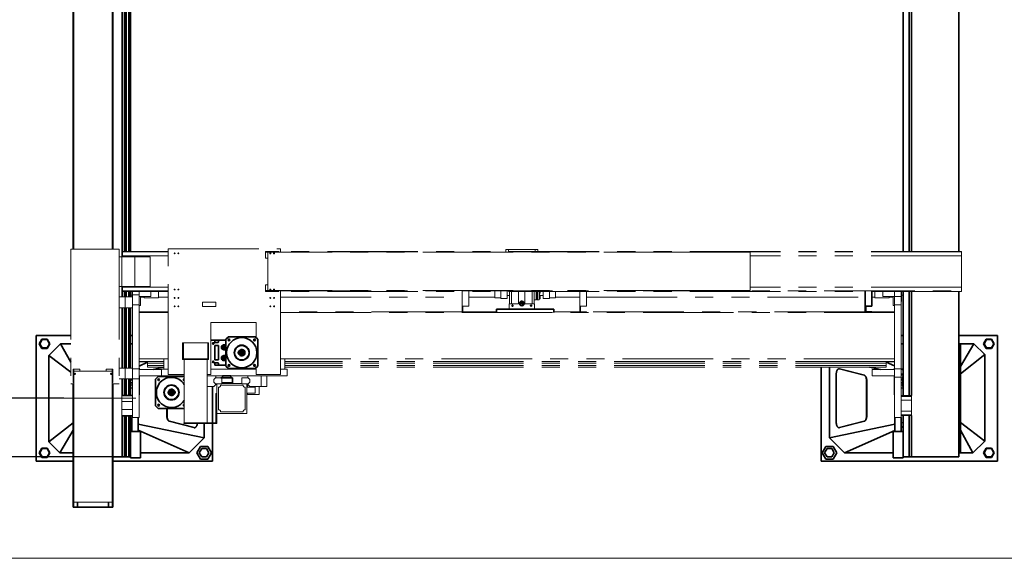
# Model space of a CAD drawing. Header units: millimetres. Extents: x 21 to 401, y 28 to 281.
# Tile 2 of 25: x 68 to 137, y 28 to 66. Entities that reach past the tile are written whole.
import ezdxf

# ---------------------------------------------------------------- set-up
doc = ezdxf.new("R2010")
doc.units = ezdxf.units.MM
doc.linetypes.add('CENTERX2', pattern=[20.32, 12.7, -2.54, 2.54, -2.54])
doc.linetypes.add('PHANTOM', pattern=[12.7, 6.35, -1.27, 1.27, -1.27, 1.27, -1.27])
doc.layers.add('KOPF', color=7, linetype='Continuous')
doc.styles.add('SLDTEXTSTYLE0', font='TXT', dxfattribs={"width": 0.7})
doc.dimstyles.new('SLDDIMSTYLE0', dxfattribs={"dimtxt": 1.924756, "dimasz": 2.5, "dimexe": 0, "dimexo": 0.0625, "dimgap": 0.481189, "dimtad": 1, "dimlfac": 85, "dimrnd": 1e-09, "dimzin": 12, "dimdsep": 46, "dimtxsty": 'SLDTEXTSTYLE0', "dimsah": 1, "dimcen": 0.09, "dimadec": 0, "dimazin": 3, "dimtfac": 1, "dimtofl": 0, "dimtmove": 0, "dimatfit": 3, "dimfxl": 1, "dimfrac": 2, "dimtolj": 1, "dimtzin": 12, "dimarcsym": 0})
doc.dimstyles.new('SLDDIMSTYLE1', dxfattribs={"dimtxt": 1.924756, "dimasz": 2.5, "dimexe": 0, "dimexo": 0.0625, "dimgap": 0.481189, "dimtad": 1, "dimlfac": 85, "dimrnd": 1e-09, "dimzin": 12, "dimdsep": 46, "dimtxsty": 'SLDTEXTSTYLE0', "dimsah": 1, "dimcen": 0.09, "dimadec": 0, "dimazin": 3, "dimtfac": 1, "dimtmove": 0, "dimatfit": 0, "dimfxl": 1, "dimfrac": 2, "dimtolj": 1, "dimtzin": 12, "dimarcsym": 0})

# ---------------------------------------------------------------- blocks, each defined once
blk = doc.blocks.new('_D_28')
at = {"layer": 'KOPF'}
for p, q in [((57.308, 39.555), (57.308, 45.555)), ((71.014, 39.555), (56.308, 39.555)), ((57.308, 35.437), (57.308, 39.555)), ((75.088, 35.437), (56.308, 35.437)), ((57.308, 35.437), (57.308, 29.437))]:
    blk.add_line(p, q, dxfattribs=at)
for points in [[(57.308, 39.555), (57.658, 42.055), (56.958, 42.055)], [(57.308, 35.437), (56.958, 32.937), (57.658, 32.937)]]:
    blk.add_solid(points, dxfattribs=at)
at = {"layer": 'KOPF', "insert": (54.579, 36.834), "char_height": 2.117, "attachment_point": 1, "rotation": 90, "style": 'SLDTEXTSTYLE0'}
blk.add_mtext('F', dxfattribs=at)
blk = doc.blocks.new('_D_29')
at = {"layer": 'KOPF'}
for p, q in [((71.154, 71.32), (56.308, 71.32)), ((57.308, 71.32), (57.308, 39.555)), ((71.014, 39.555), (56.308, 39.555))]:
    blk.add_line(p, q, dxfattribs=at)
for points in [[(57.308, 71.32), (56.958, 68.82), (57.658, 68.82)], [(57.308, 39.555), (57.658, 42.055), (56.958, 42.055)]]:
    blk.add_solid(points, dxfattribs=at)
at = {"layer": 'KOPF', "insert": (54.579, 53.703), "char_height": 2.1167, "attachment_point": 1, "rotation": 90, "style": 'SLDTEXTSTYLE0'}
blk.add_mtext('H1', dxfattribs=at)

msp = doc.modelspace()

# ---------------------------------------------------------------- linework, layer by layer
at = {"color": 7, "linetype": 'Continuous', "lineweight": 35}
for p, q in [((133.71998, 49.84918), (133.71998, 100.79036)), ((71.64916, 94.30213), (71.64916, 50.01977)), ((71.68446, 94.30213), (71.68446, 50.01977)), ((74.41387, 50.01977), (74.41387, 94.30213)), ((74.44916, 94.30213), (74.44916, 50.01977)), ((75.08809, 92.03742), (75.08809, 49.4786)), ((75.26093, 92.03742), (75.26093, 49.84918)), ((75.3774, 92.03742), (75.3774, 49.84918)), ((75.55151, 92.03742), (75.55151, 49.84918)), ((75.66798, 92.03742), (75.66798, 49.84918)), ((129.83057, 49.84918), (129.83057, 92.0786)), ((130.23763, 49.84918), (130.23763, 92.0786)), ((130.41046, 49.84918), (130.41046, 92.0786)), ((75.08809, 47.39624), (75.08809, 46.67271)), ((75.26093, 47.04919), (75.26093, 46.67271)), ((75.3774, 47.04919), (75.3774, 46.67271)), ((75.55151, 47.04919), (75.55151, 46.67271)), ((75.66798, 47.04919), (75.66798, 46.67271)), ((127.15857, 47.04919), (127.15857, 46.01389)), ((127.62916, 47.04919), (127.62916, 46.01389)), ((129.83057, 39.73742), (129.83057, 47.04919)), ((130.23763, 39.73742), (130.23763, 47.04919)), ((130.41046, 39.73742), (130.41046, 47.04919)), ((133.71998, 35.43742), (133.71998, 47.04919)), ((75.08809, 45.90801), (75.08809, 41.67272)), ((75.26093, 45.90801), (75.26093, 41.67272)), ((75.3774, 45.90801), (75.3774, 41.67272)), ((75.55151, 45.90801), (75.55151, 41.67272)), ((75.66798, 45.90801), (75.66798, 41.67272)), ((101.33504, 45.5786), (101.33504, 45.81389)), ((101.33504, 45.81389), (105.33504, 45.81389)), ((105.33504, 45.81389), (105.33504, 45.5786)), ((127.62916, 46.01389), (127.15857, 46.01389)), ((127.15857, 46.01389), (127.15857, 45.5786)), ((127.20563, 46.01389), (127.20563, 45.62566)), ((127.62916, 45.62566), (127.20563, 45.62566)), ((127.62916, 45.62566), (127.62916, 45.5786)), ((69.07269, 43.96683), (71.49622, 43.96683)), ((69.07269, 35.14331), (69.07269, 43.96683)), ((69.47414, 43.70212), (69.28735, 43.3786)), ((69.49112, 43.67271), (69.32131, 43.3786)), ((69.84772, 43.70212), (69.47414, 43.70212)), ((69.83073, 43.67271), (69.49112, 43.67271)), ((70.00054, 43.3786), (69.83073, 43.67271)), ((70.03451, 43.3786), (69.84772, 43.70212)), ((75.66798, 43.96683), (75.8174, 43.96683)), ((81.58598, 43.63389), (81.31151, 43.63389)), ((81.58598, 43.63389), (81.58598, 43.48683)), ((81.58598, 43.62213), (81.83304, 43.62213)), ((81.58598, 43.48683), (81.59187, 43.48683)), ((81.59187, 43.48683), (81.59187, 43.46919)), ((81.82716, 43.46919), (81.82716, 43.48683)), ((81.82716, 43.48683), (81.83304, 43.48683)), ((81.83304, 43.48683), (81.83304, 43.62213)), ((82.35657, 43.62213), (81.83304, 43.62213)), ((82.35657, 43.69272), (82.53304, 43.86919)), ((82.35657, 41.81036), (82.35657, 43.69272)), ((82.63506, 43.62213), (82.52481, 43.62213)), ((82.53304, 43.86919), (84.4154, 43.86919)), ((84.59187, 43.69272), (84.4154, 43.86919)), ((84.59187, 41.81036), (84.59187, 43.69272)), ((129.67622, 43.96683), (129.83057, 43.96683)), ((133.71998, 43.96683), (136.42587, 43.96683)), ((135.65084, 43.70212), (135.46405, 43.3786)), ((135.66782, 43.67271), (135.49801, 43.3786)), ((136.02442, 43.70212), (135.65084, 43.70212)), ((136.00744, 43.67271), (135.66782, 43.67271)), ((136.17725, 43.3786), (136.00744, 43.67271)), ((136.21121, 43.3786), (136.02442, 43.70212)), ((136.42587, 43.96683), (136.42587, 35.14331)), ((69.28735, 43.3786), (69.47414, 43.05507)), ((69.32131, 43.3786), (69.49112, 43.08448)), ((69.47414, 43.05507), (69.84772, 43.05507)), ((69.49112, 43.08448), (69.83073, 43.08448)), ((69.83073, 43.08448), (70.00054, 43.3786)), ((69.84772, 43.05507), (70.03451, 43.3786)), ((70.77857, 43.3786), (69.95504, 42.55507)), ((71.49622, 42.09051), (70.77857, 43.3786)), ((71.49622, 43.3786), (70.77857, 43.3786)), ((75.8174, 43.3786), (75.66798, 43.3786)), ((81.49112, 43.35154), (81.45732, 43.35154)), ((81.52128, 43.4155), (81.52128, 43.3817)), ((81.58598, 43.25742), (81.58598, 42.24566)), ((81.83304, 43.25742), (81.58598, 43.25742)), ((81.59187, 43.46919), (81.82716, 43.46919)), ((81.83304, 43.25742), (81.83304, 42.24566)), ((82.20678, 43.1633), (82.18641, 43.12801)), ((82.18641, 43.12801), (82.20678, 43.09272)), ((82.24754, 43.1633), (82.20678, 43.1633)), ((82.20678, 43.09272), (82.24754, 43.09272)), ((82.26792, 43.12801), (82.24754, 43.1633)), ((82.24754, 43.09272), (82.26792, 43.12801)), ((83.21187, 42.81036), (83.25857, 42.81036)), ((83.21187, 42.81036), (83.21187, 42.69272)), ((129.83057, 43.3786), (129.67622, 43.3786)), ((133.83763, 43.3786), (133.71998, 43.3786)), ((133.83763, 35.73154), (133.83763, 43.3786)), ((134.77881, 43.3786), (133.83763, 43.3786)), ((133.83763, 41.77171), (134.77881, 43.3786)), ((135.54351, 42.61389), (134.77881, 43.3786)), ((135.46405, 43.3786), (135.65084, 43.05507)), ((135.49801, 43.3786), (135.66782, 43.08448)), ((135.65084, 43.05507), (136.02442, 43.05507)), ((135.66782, 43.08448), (136.00744, 43.08448)), ((136.00744, 43.08448), (136.17725, 43.3786)), ((136.02442, 43.05507), (136.21121, 43.3786)), ((71.49622, 41.38676), (69.95504, 42.55507)), ((69.95504, 42.55507), (69.95504, 36.49625)), ((81.45732, 42.15154), (81.49112, 42.15154)), ((81.52128, 42.12138), (81.52128, 42.08758)), ((81.83304, 42.24566), (81.58598, 42.24566)), ((82.20678, 42.41036), (82.18641, 42.37507)), ((82.18641, 42.37507), (82.20678, 42.33977)), ((82.24754, 42.41036), (82.20678, 42.41036)), ((82.20678, 42.33977), (82.24754, 42.33977)), ((82.26792, 42.37507), (82.24754, 42.41036)), ((82.24754, 42.33977), (82.26792, 42.37507)), ((83.21187, 42.69272), (83.25857, 42.69272)), ((133.83763, 41.26569), (135.54351, 42.61389)), ((135.54351, 36.55507), (135.54351, 42.61389)), ((76.27622, 41.81704), (76.86446, 42.07931)), ((77.26171, 41.57801), (78.00563, 41.73233)), ((81.59187, 42.01624), (81.58598, 42.01624)), ((81.58598, 42.01624), (81.58598, 41.86919)), ((81.58598, 41.88095), (81.83304, 41.88095)), ((82.35657, 41.86919), (81.58598, 41.86919)), ((81.82716, 42.03389), (81.59187, 42.03389)), ((81.59187, 42.03389), (81.59187, 42.01624)), ((81.82716, 42.01624), (81.82716, 42.03389)), ((81.83304, 42.01624), (81.82716, 42.01624)), ((81.83304, 41.88095), (81.83304, 42.01624)), ((82.35657, 41.88095), (81.83304, 41.88095)), ((81.84187, 41.88095), (81.84187, 41.86919)), ((82.53304, 41.63389), (82.35657, 41.81036)), ((82.63874, 41.86919), (82.52114, 41.86919)), ((82.63506, 41.88095), (82.52481, 41.88095)), ((82.53304, 41.63389), (84.4154, 41.63389)), ((84.1801, 41.58683), (84.1801, 41.63389)), ((84.4154, 41.63389), (84.59187, 41.81036)), ((124.07293, 35.14331), (124.07293, 41.73624)), ((124.66116, 41.73624), (124.66116, 36.79036)), ((125.34898, 41.61964), (125.3292, 41.61964)), ((127.08808, 41.16648), (125.35579, 41.61621)), ((127.10786, 41.16648), (125.37557, 41.61621)), ((128.23685, 41.57801), (127.47407, 41.73624)), ((129.21739, 41.81924), (128.62916, 42.08151)), ((129.83057, 41.54585), (129.67622, 41.61467)), ((75.08809, 40.90801), (75.08809, 39.7786)), ((75.26093, 40.90801), (75.26093, 39.7786)), ((75.3774, 40.90801), (75.3774, 39.7786)), ((75.55151, 40.90801), (75.55151, 39.7786)), ((75.66798, 40.90801), (75.66798, 39.7786)), ((77.60563, 41.08095), (77.42916, 40.90448)), ((77.42916, 40.90448), (77.42916, 39.02213)), ((79.44093, 41.08095), (77.60563, 41.08095)), ((77.84093, 41.12801), (77.84093, 41.08095)), ((79.38229, 40.84566), (79.44093, 40.84566)), ((79.38597, 40.83389), (79.44093, 40.83389)), ((82.00562, 40.98095), (82.00562, 40.9786)), ((82.00562, 40.98095), (82.82517, 40.98095)), ((82.12128, 41.12801), (82.12128, 41.128)), ((82.12128, 41.128), (82.12128, 40.98095)), ((82.4154, 41.128), (82.12128, 41.128)), ((82.70951, 41.128), (82.4154, 41.128)), ((82.70951, 41.128), (82.70951, 41.12801)), ((82.70951, 40.98095), (82.70951, 41.128)), ((82.82517, 40.62801), (82.82517, 40.98095)), ((125.13814, 41.2667), (125.13814, 37.84343)), ((127.25254, 38.29316), (127.25254, 40.81697)), ((127.27233, 38.29316), (127.27233, 40.81697)), ((129.83057, 41.2474), (129.67622, 41.27942)), ((71.64916, 40.56095), (71.64916, 31.90801)), ((71.68446, 40.56095), (71.68446, 31.90801)), ((74.41387, 31.90801), (74.41387, 40.56095)), ((74.44916, 40.56095), (74.44916, 31.90801)), ((78.80916, 40.02213), (78.76246, 40.02213)), ((78.80916, 39.90448), (78.80916, 40.02213)), ((81.42563, 40.38683), (81.42563, 37.83624)), ((82.07622, 40.62801), (82.82517, 40.62801)), ((78.80916, 39.90448), (78.76246, 39.90448)), ((77.42916, 39.02213), (77.60563, 38.84566)), ((79.44093, 38.84566), (77.60563, 38.84566)), ((78.22623, 38.84566), (78.22623, 38.29316)), ((78.24601, 38.84566), (78.24601, 38.29316)), ((79.38597, 39.09271), (79.44093, 39.09271)), ((75.08809, 38.29624), (75.08809, 35.43742)), ((75.26093, 38.29624), (75.26093, 35.43742)), ((75.3774, 38.29624), (75.3774, 35.43742)), ((75.55151, 38.29624), (75.55151, 35.43742)), ((75.66798, 38.29624), (75.66798, 35.43742)), ((75.77681, 38.20213), (75.77681, 37.22566)), ((75.77681, 38.20213), (75.8174, 38.20213)), ((76.21798, 37.22566), (76.21798, 38.20213)), ((129.23352, 38.20213), (129.23352, 37.22566)), ((129.67469, 37.22566), (129.67469, 38.20213)), ((129.83057, 35.43742), (129.83057, 38.33742)), ((130.23763, 35.43742), (130.23763, 38.33742)), ((130.41046, 35.43742), (130.41046, 38.33742)), ((71.64916, 37.83514), (69.95504, 36.49625)), ((71.64916, 37.31834), (70.71975, 35.73154)), ((75.66798, 37.86274), (75.77681, 37.84016)), ((75.66798, 37.56428), (75.77681, 37.51576)), ((76.21798, 37.74864), (80.8374, 36.79036)), ((76.21798, 37.31906), (79.77857, 35.73154)), ((78.3907, 37.94366), (80.12299, 37.49392)), ((78.41048, 37.94366), (80.14277, 37.49392)), ((80.14958, 37.49049), (80.16936, 37.49049)), ((80.8374, 36.79036), (80.8374, 37.77742)), ((81.42563, 37.77742), (81.42563, 35.14331)), ((129.23352, 37.73888), (124.66116, 36.79036)), ((125.3292, 37.49049), (125.34898, 37.49049)), ((125.35579, 37.49392), (127.08808, 37.94366)), ((125.37557, 37.49392), (127.10786, 37.94366)), ((129.23352, 37.29808), (125.71998, 35.73154)), ((129.83057, 37.86274), (129.67469, 37.8304)), ((129.83057, 37.56428), (129.67469, 37.49478)), ((133.83763, 37.84824), (135.54351, 36.55507)), ((133.83763, 37.31525), (134.71998, 35.73154)), ((75.66798, 37.22566), (76.37387, 37.22566)), ((76.37387, 35.3786), (76.37387, 37.22566)), ((79.77857, 35.73154), (80.8374, 36.79036)), ((124.66116, 36.79036), (125.71998, 35.73154)), ((129.12469, 35.3786), (129.12469, 37.22566)), ((129.12469, 37.22566), (129.83057, 37.22566)), ((69.47414, 36.05506), (69.28735, 35.73154)), ((69.49112, 36.02566), (69.32131, 35.73154)), ((69.84772, 36.05506), (69.47414, 36.05506)), ((69.83073, 36.02566), (69.49112, 36.02566)), ((70.00054, 35.73154), (69.83073, 36.02566)), ((70.03451, 35.73154), (69.84772, 36.05506)), ((69.95504, 36.49625), (70.71975, 35.73154)), ((80.58268, 36.17271), (80.32797, 35.73154)), ((80.66759, 36.02566), (80.49778, 35.73154)), ((81.09211, 36.17271), (80.58268, 36.17271)), ((81.00721, 36.02566), (80.66759, 36.02566)), ((81.17701, 35.73154), (81.00721, 36.02566)), ((81.34682, 35.73154), (81.09211, 36.17271)), ((124.40645, 36.17271), (124.15173, 35.73154)), ((124.49135, 36.02566), (124.32154, 35.73154)), ((124.91587, 36.17271), (124.40645, 36.17271)), ((124.83097, 36.02566), (124.49135, 36.02566)), ((125.00078, 35.73154), (124.83097, 36.02566)), ((125.17059, 35.73154), (124.91587, 36.17271)), ((134.71998, 35.73154), (135.54351, 36.55507)), ((135.65084, 36.05506), (135.46405, 35.73154)), ((135.66782, 36.02566), (135.49801, 35.73154)), ((136.02442, 36.05506), (135.65084, 36.05506)), ((136.00744, 36.02566), (135.66782, 36.02566)), ((136.17725, 35.73154), (136.00744, 36.02566)), ((136.21121, 35.73154), (136.02442, 36.05506)), ((69.28735, 35.73154), (69.47414, 35.40801)), ((69.32131, 35.73154), (69.49112, 35.43742)), ((69.47414, 35.40801), (69.84772, 35.40801)), ((69.49112, 35.43742), (69.83073, 35.43742)), ((69.83073, 35.43742), (70.00054, 35.73154)), ((69.84772, 35.40801), (70.03451, 35.73154)), ((70.71975, 35.73154), (71.64916, 35.73154)), ((75.01387, 35.43742), (74.44916, 35.43742)), ((75.08809, 35.43742), (75.01387, 35.43742)), ((75.08809, 35.43742), (75.26093, 35.43742)), ((75.26093, 35.43742), (75.3774, 35.43742)), ((75.3774, 35.43742), (75.55151, 35.43742)), ((75.55151, 35.43742), (75.66798, 35.43742)), ((75.66798, 35.3786), (75.66798, 35.43742)), ((75.66798, 35.3786), (76.37387, 35.3786)), ((76.37387, 35.73154), (79.77857, 35.73154)), ((80.32797, 35.73154), (80.58268, 35.29036)), ((80.49778, 35.73154), (80.66759, 35.43742)), ((80.58268, 35.29036), (81.09211, 35.29036)), ((80.66759, 35.43742), (81.00721, 35.43742)), ((81.00721, 35.43742), (81.17701, 35.73154)), ((81.09211, 35.29036), (81.34682, 35.73154)), ((124.15173, 35.73154), (124.40645, 35.29036)), ((124.32154, 35.73154), (124.49135, 35.43742)), ((124.40645, 35.29036), (124.91587, 35.29036)), ((124.49135, 35.43742), (124.83097, 35.43742)), ((124.83097, 35.43742), (125.00078, 35.73154)), ((124.91587, 35.29036), (125.17059, 35.73154)), ((125.71998, 35.73154), (129.12469, 35.73154)), ((129.12469, 35.3786), (129.83057, 35.3786)), ((129.83057, 35.3786), (129.83057, 35.43742)), ((129.83057, 35.43742), (130.23763, 35.43742)), ((130.41046, 35.43742), (130.23763, 35.43742)), ((130.41046, 35.43742), (130.48469, 35.43742)), ((130.48469, 35.43742), (133.42587, 35.43742)), ((133.42587, 35.43742), (133.71998, 35.43742)), ((133.71998, 35.73154), (133.83763, 35.73154)), ((133.83763, 35.73154), (134.71998, 35.73154)), ((135.46405, 35.73154), (135.65084, 35.40801)), ((135.49801, 35.73154), (135.66782, 35.43742)), ((135.65084, 35.40801), (136.02442, 35.40801)), ((135.66782, 35.43742), (136.00744, 35.43742)), ((136.00744, 35.43742), (136.17725, 35.73154)), ((136.02442, 35.40801), (136.21121, 35.73154)), ((71.64916, 35.14331), (69.07269, 35.14331)), ((81.42563, 35.14331), (74.44916, 35.14331)), ((136.42587, 35.14331), (124.07293, 35.14331)), ((71.64916, 31.90801), (71.68446, 31.90801)), ((71.95504, 31.90801), (71.68446, 31.90801)), ((71.95504, 32.26671), (71.95504, 31.90801)), ((74.14328, 31.90801), (71.95504, 31.90801)), ((74.14328, 32.26671), (74.14328, 31.90801)), ((74.41387, 31.90801), (74.14328, 31.90801)), ((74.41387, 31.90801), (74.44916, 31.90801))]:
    msp.add_line(p, q, dxfattribs=at)
at = {"color": 7, "linetype": 'PHANTOM', "lineweight": 18}
for p, q in [((71.70798, 50.01977), (71.70798, 76.70213)), ((74.39034, 50.01977), (74.39034, 76.70213)), ((71.49622, 50.01977), (74.87269, 50.01977)), ((71.49622, 50.01977), (71.49622, 40.56095)), ((74.87269, 50.01977), (74.87269, 40.56095)), ((75.09975, 49.84918), (75.09975, 49.81389)), ((78.31151, 49.84918), (75.09975, 49.84918)), ((78.31151, 49.81389), (75.09975, 49.81389)), ((75.09975, 49.5433), (75.09975, 49.81389)), ((78.31151, 50.03389), (86.19387, 50.03389)), ((78.31151, 41.21036), (78.31151, 50.03389)), ((85.13504, 49.79036), (85.13504, 49.84918)), ((86.07622, 49.84918), (85.13504, 49.84918)), ((86.07622, 49.79036), (85.13504, 49.79036)), ((85.13504, 49.3786), (85.13504, 49.79036)), ((85.29681, 47.10801), (85.29681, 49.79036)), ((86.07622, 49.79036), (86.07622, 49.84918)), ((115.20269, 49.79036), (86.07622, 49.79036)), ((86.19387, 49.79036), (86.19387, 50.03389)), ((133.92328, 49.84918), (86.19387, 49.84918)), ((133.92328, 49.81389), (86.19387, 49.81389)), ((101.9821, 49.84918), (101.9821, 49.99036)), ((102.15857, 49.99036), (101.9821, 49.99036)), ((102.15857, 49.84918), (102.15857, 49.99036)), ((104.04093, 49.99036), (102.15857, 49.99036)), ((104.04093, 49.84918), (104.04093, 49.99036)), ((104.2174, 49.99036), (104.04093, 49.99036)), ((104.2174, 49.84918), (104.2174, 49.99036)), ((115.20269, 49.79036), (115.20309, 49.79036)), ((115.20309, 49.79036), (116.37862, 49.79036)), ((116.37862, 49.79036), (119.10869, 49.79036)), ((119.10869, 47.10801), (119.10869, 49.79036)), ((133.92328, 49.84918), (133.92328, 49.81389)), ((133.92328, 49.5433), (133.92328, 49.81389)), ((74.87269, 49.4786), (75.06681, 49.4786)), ((75.06681, 49.4786), (75.06681, 47.39624)), ((75.06681, 49.4786), (75.98989, 49.4786)), ((78.31151, 49.5433), (75.09975, 49.5433)), ((75.09975, 49.4786), (75.09975, 49.5433)), ((75.98989, 49.4786), (75.98989, 47.39624)), ((75.98989, 49.4786), (77.04916, 49.4786)), ((77.04916, 49.4786), (77.04916, 47.39624)), ((85.29681, 49.3786), (85.13504, 49.3786)), ((133.92328, 49.5433), (119.10869, 49.5433)), ((133.92328, 47.35507), (133.92328, 49.5433)), ((74.87269, 47.39624), (75.06681, 47.39624)), ((75.06681, 47.39624), (75.98989, 47.39624)), ((75.09975, 47.35507), (75.09975, 47.39624)), ((78.31151, 47.35507), (75.09975, 47.35507)), ((75.09975, 47.08448), (75.09975, 47.35507)), ((75.09975, 47.08448), (78.31151, 47.08448)), ((75.09975, 47.08448), (75.09975, 47.04919)), ((78.31151, 47.04919), (75.09975, 47.04919)), ((75.69034, 47.04919), (75.69034, 46.67271)), ((75.79387, 46.99036), (75.79387, 47.04919)), ((75.79387, 46.67271), (75.79387, 46.99036)), ((75.8174, 47.04919), (75.8174, 46.80213)), ((75.98989, 47.39624), (77.04916, 47.39624)), ((76.27622, 46.69624), (76.27622, 47.04919)), ((77.09975, 46.69624), (77.09975, 47.04919)), ((77.64093, 47.04919), (77.64093, 46.59919)), ((85.29681, 47.51977), (85.13504, 47.51977)), ((85.13504, 47.10801), (85.13504, 47.51977)), ((86.07622, 47.10801), (85.13504, 47.10801)), ((85.13504, 47.04919), (85.13504, 47.10801)), ((86.07622, 47.04919), (85.13504, 47.04919)), ((86.07622, 47.04919), (86.07622, 47.10801)), ((115.20269, 47.10801), (86.07622, 47.10801)), ((86.19387, 41.21036), (86.19387, 47.10801)), ((86.19387, 47.08448), (133.92328, 47.08448)), ((133.92328, 47.04919), (86.19387, 47.04919)), ((98.92328, 47.04919), (98.92328, 46.01389)), ((99.39387, 47.04919), (99.39387, 46.01389)), ((101.2174, 47.04919), (101.2174, 46.59919)), ((101.64093, 47.04919), (101.64093, 46.5533)), ((102.07622, 47.04919), (102.07622, 46.5533)), ((102.22916, 46.16683), (102.22916, 47.04919)), ((102.3821, 46.16683), (102.3821, 47.04919)), ((102.87622, 46.16683), (102.87622, 47.04919)), ((103.32328, 47.04919), (103.32328, 46.16683)), ((103.8174, 47.04919), (103.8174, 46.16683)), ((103.97034, 46.16683), (103.97034, 47.04919)), ((103.9774, 47.04919), (103.9774, 46.46977)), ((104.10093, 47.04919), (104.10093, 46.46977)), ((104.12446, 47.04919), (104.12446, 46.49331)), ((104.18092, 47.04919), (104.18092, 46.49331)), ((104.20446, 47.04919), (104.20446, 46.46977)), ((104.32798, 47.04919), (104.32798, 46.46977)), ((104.37504, 46.99036), (104.32798, 46.99036)), ((104.37504, 46.93154), (104.32798, 46.93154)), ((104.33504, 46.93154), (104.33504, 46.79257)), ((104.37504, 47.04919), (104.37504, 46.99036)), ((104.37504, 46.99036), (104.37504, 46.93154)), ((104.59387, 47.04919), (104.59387, 46.5533)), ((105.02916, 47.04919), (105.02916, 46.5533)), ((105.45269, 47.04919), (105.45269, 46.59919)), ((107.15857, 47.04919), (107.15857, 46.01389)), ((107.62916, 47.04919), (107.62916, 46.01389)), ((115.20269, 47.10801), (115.20309, 47.10801)), ((115.20309, 47.10801), (116.37862, 47.10801)), ((116.37862, 47.10801), (119.10869, 47.10801)), ((133.92328, 47.35507), (119.10869, 47.35507)), ((127.85034, 47.04919), (127.85034, 46.59919)), ((128.39387, 47.04919), (128.39387, 46.69624)), ((129.21739, 46.69624), (129.21739, 47.04919)), ((129.67622, 46.68183), (129.67622, 47.04919)), ((129.69975, 47.04919), (129.69975, 46.99036)), ((129.69975, 46.99036), (129.69975, 46.3433)), ((129.80328, 46.58036), (129.80328, 47.04919)), ((133.92328, 47.08448), (133.92328, 47.35507)), ((133.92328, 47.08448), (133.92328, 47.04919)), ((74.87269, 46.67271), (75.30798, 46.67271)), ((75.30798, 45.90801), (75.30798, 46.67271)), ((75.30798, 46.67271), (75.8174, 46.67271)), ((75.69034, 46.78448), (75.79387, 46.78448)), ((75.8174, 46.80213), (76.27622, 46.80213)), ((75.8174, 46.80213), (75.8174, 46.67271)), ((75.8174, 46.26758), (75.8174, 46.67271)), ((75.8174, 46.26758), (75.8174, 46.09625)), ((77.09975, 46.69624), (76.27622, 46.69624)), ((76.27622, 46.69624), (76.27622, 46.09625)), ((76.37034, 46.04918), (76.37034, 46.69624)), ((76.37034, 46.64919), (76.59034, 46.64919)), ((76.59034, 46.64919), (76.59034, 46.69624)), ((76.64093, 46.69624), (76.64093, 46.59919)), ((76.64093, 46.59919), (77.64093, 46.59919)), ((77.64093, 46.63742), (78.31151, 46.63742)), ((81.66446, 46.29271), (80.72328, 46.29271)), ((80.72328, 46.29271), (80.72328, 45.9986)), ((81.66446, 45.9986), (81.66446, 46.29271)), ((86.19387, 46.63742), (98.92328, 46.63742)), ((99.39387, 46.63742), (101.2174, 46.63742)), ((101.2174, 46.59919), (101.64093, 46.59919)), ((101.64093, 46.5533), (102.07622, 46.5533)), ((102.07622, 46.75507), (102.22916, 46.75507)), ((103.07937, 46.23742), (103.05899, 46.20213)), ((103.12013, 46.23742), (103.07937, 46.23742)), ((103.1405, 46.20213), (103.12013, 46.23742)), ((103.97034, 46.69624), (103.9774, 46.69624)), ((103.9774, 46.46977), (104.10093, 46.46977)), ((104.10093, 46.46977), (104.12446, 46.49331)), ((104.12446, 46.63742), (104.18092, 46.63742)), ((104.18092, 46.49331), (104.20446, 46.46977)), ((104.20446, 46.46977), (104.32798, 46.46977)), ((104.37504, 46.79257), (104.32798, 46.79257)), ((104.37504, 46.74892), (104.32798, 46.74892)), ((104.37504, 46.68203), (104.32798, 46.68203)), ((104.37504, 46.65879), (104.32798, 46.65879)), ((104.37504, 46.65174), (104.32798, 46.65174)), ((104.37504, 46.62851), (104.32798, 46.62851)), ((104.37504, 46.56162), (104.32798, 46.56162)), ((104.37504, 46.51796), (104.32798, 46.51796)), ((104.37504, 46.79257), (104.37504, 46.74892)), ((104.37504, 46.75507), (104.59387, 46.75507)), ((104.37504, 46.74892), (104.37504, 46.68203)), ((104.37504, 46.68203), (104.37504, 46.65879)), ((104.37504, 46.65879), (104.37504, 46.65174)), ((104.37504, 46.65174), (104.37504, 46.62851)), ((104.37504, 46.62851), (104.37504, 46.56162)), ((104.37504, 46.56162), (104.37504, 46.51796)), ((104.59387, 46.5533), (105.02916, 46.5533)), ((105.02916, 46.59919), (105.45269, 46.59919)), ((105.45269, 46.63742), (107.15857, 46.63742)), ((107.62916, 46.63742), (127.15857, 46.63742)), ((127.62916, 46.63742), (127.85034, 46.63742)), ((127.85034, 46.59919), (128.85034, 46.59919)), ((128.39387, 46.69624), (129.21739, 46.69624)), ((128.85034, 46.69624), (128.85034, 46.59919)), ((128.90328, 46.69624), (128.90328, 46.64919)), ((128.90328, 46.64919), (129.12328, 46.64919)), ((129.12328, 46.69624), (129.12328, 46.04918)), ((129.21739, 46.68183), (129.21739, 46.69624)), ((129.67622, 46.68183), (129.21739, 46.68183)), ((129.21739, 46.09625), (129.21739, 46.68183)), ((129.67622, 46.09625), (129.67622, 46.68183)), ((129.67622, 46.3433), (129.69975, 46.3433)), ((129.69975, 46.78448), (129.80328, 46.78448)), ((129.80328, 46.58036), (129.83057, 46.58036)), ((74.87269, 45.90801), (75.30798, 45.90801)), ((75.30798, 45.90801), (75.8174, 45.90801)), ((75.8174, 46.09625), (76.27622, 46.09625)), ((75.8174, 46.09625), (75.8174, 41.62566)), ((76.27622, 46.09625), (76.27622, 41.62566)), ((76.27622, 46.04918), (76.37034, 46.04918)), ((78.31151, 45.61389), (76.27622, 45.61389)), ((76.27622, 45.5786), (78.31151, 45.5786)), ((80.72328, 45.9986), (81.66446, 45.9986)), ((98.92328, 45.61389), (86.19387, 45.61389)), ((86.19387, 45.5786), (129.21739, 45.5786)), ((99.39387, 46.01389), (98.92328, 46.01389)), ((98.92328, 46.01389), (98.92328, 45.5786)), ((98.97034, 46.01389), (98.97034, 45.62566)), ((99.39387, 45.62566), (98.97034, 45.62566)), ((99.39387, 45.62566), (99.39387, 45.5786)), ((101.33504, 45.61389), (99.39387, 45.61389)), ((102.2174, 46.16683), (102.2174, 45.81389)), ((102.2174, 46.16683), (102.87622, 46.16683)), ((102.4358, 46.09625), (102.46959, 46.09625)), ((102.49975, 46.06608), (102.49975, 46.03229)), ((103.05899, 46.20213), (103.07937, 46.16683)), ((103.07937, 46.16683), (103.12013, 46.16683)), ((103.12013, 46.16683), (103.1405, 46.20213)), ((103.32328, 46.16683), (103.9821, 46.16683)), ((103.69975, 46.03229), (103.69975, 46.06608)), ((103.72991, 46.09625), (103.7637, 46.09625)), ((103.9821, 46.16683), (103.9821, 45.81389)), ((107.15857, 45.61389), (105.33504, 45.61389)), ((107.62916, 46.01389), (107.15857, 46.01389)), ((107.15857, 46.01389), (107.15857, 45.5786)), ((107.20563, 46.01389), (107.20563, 45.62566)), ((107.62916, 45.62566), (107.20563, 45.62566)), ((107.62916, 45.62566), (107.62916, 45.5786)), ((127.15857, 45.61389), (107.62916, 45.61389)), ((129.21739, 45.61389), (127.62916, 45.61389)), ((129.12328, 46.04918), (129.21739, 46.04918)), ((129.67622, 46.09625), (129.21739, 46.09625)), ((129.21739, 41.62566), (129.21739, 46.09625)), ((129.67622, 41.62566), (129.67622, 46.09625)), ((84.48798, 44.85742), (81.31151, 44.85742)), ((81.31151, 44.85742), (81.31151, 41.21036)), ((84.48798, 43.79659), (84.48798, 44.85742)), ((79.32916, 43.44565), (79.38798, 43.44565)), ((79.32916, 42.85742), (79.32916, 43.44565)), ((79.32916, 42.85742), (79.38798, 42.85742)), ((79.32916, 42.44565), (79.32916, 42.85742)), ((79.38798, 42.85742), (79.38798, 43.44565)), ((79.38798, 43.44565), (81.09387, 43.44565)), ((79.38798, 42.44565), (79.38798, 42.85742)), ((81.09387, 43.44565), (81.15269, 43.44565)), ((81.09387, 43.44565), (81.09387, 42.85742)), ((81.09387, 42.85742), (81.15269, 42.85742)), ((81.09387, 42.85742), (81.09387, 42.44565)), ((81.15269, 42.85742), (81.15269, 43.44565)), ((81.15269, 42.44565), (81.15269, 42.85742)), ((78.00563, 42.31613), (76.27622, 42.31613)), ((76.86446, 42.1433), (76.27622, 42.1433)), ((76.86446, 42.10801), (76.27622, 42.10801)), ((78.00563, 42.1433), (76.86446, 42.1433)), ((76.86446, 42.1433), (76.86446, 42.02683)), ((78.00563, 42.32801), (78.00563, 41.58683)), ((78.31151, 42.32801), (78.00563, 42.32801)), ((79.32916, 42.44565), (79.38798, 42.44565)), ((79.32916, 42.26918), (79.32916, 42.44565)), ((79.32916, 42.26918), (81.15269, 42.26918)), ((79.38798, 42.44565), (79.38798, 42.32801)), ((79.38798, 42.32801), (81.09387, 42.32801)), ((79.44093, 37.83601), (79.44093, 42.26918)), ((81.04093, 37.83601), (81.04093, 42.26918)), ((81.09387, 42.44565), (81.15269, 42.44565)), ((81.09387, 42.32801), (81.09387, 42.44565)), ((81.15269, 42.26918), (81.15269, 42.44565)), ((86.19387, 42.32801), (86.49975, 42.32801)), ((86.49975, 42.32801), (86.49975, 41.58683)), ((129.21739, 42.31613), (86.49975, 42.31613)), ((128.62916, 42.1433), (86.49975, 42.1433)), ((129.21739, 42.1433), (128.62916, 42.1433)), ((128.62916, 42.02683), (128.62916, 42.1433)), ((129.21739, 42.10801), (128.62916, 42.10801)), ((71.64916, 40.66389), (71.64916, 41.60507)), ((71.64916, 41.60507), (71.70798, 41.60507)), ((71.70798, 41.20997), (71.70798, 41.60507)), ((71.70798, 41.60507), (72.11975, 41.60507)), ((71.70798, 41.4433), (74.39034, 41.4433)), ((72.11975, 41.4433), (72.11975, 41.60507)), ((73.97857, 41.4433), (73.97857, 41.60507)), ((73.97857, 41.60507), (74.39034, 41.60507)), ((74.39034, 41.20997), (74.39034, 41.60507)), ((74.39034, 41.60507), (74.44916, 41.60507)), ((74.44916, 40.66389), (74.44916, 41.60507)), ((74.87269, 41.67272), (75.30798, 41.67272)), ((75.30798, 40.90801), (75.30798, 41.67272)), ((75.30798, 41.67272), (75.8174, 41.67272)), ((75.8174, 41.62566), (76.27622, 41.62566)), ((75.8174, 41.62566), (75.8174, 41.45432)), ((75.8174, 40.90801), (75.8174, 41.45432)), ((76.27622, 41.66095), (76.29975, 41.66095)), ((76.27622, 41.62566), (76.27622, 40.91977)), ((77.84093, 41.57801), (76.27622, 41.57801)), ((76.29975, 41.66095), (76.29975, 41.57801)), ((78.00563, 42.02683), (76.86446, 42.02683)), ((76.86446, 42.02683), (76.86446, 41.85271)), ((78.00563, 41.85271), (76.86446, 41.85271)), ((76.86446, 41.85271), (76.86446, 41.73624)), ((78.00563, 41.73624), (76.86446, 41.73624)), ((77.84093, 41.58683), (77.84093, 41.12801)), ((78.31151, 41.58683), (77.84093, 41.58683)), ((81.31151, 41.58683), (84.48798, 41.58683)), ((84.42833, 41.85271), (84.30867, 41.85271)), ((84.48798, 41.21036), (84.48798, 41.70648)), ((86.66446, 41.58683), (86.19387, 41.58683)), ((128.62916, 42.02683), (86.49975, 42.02683)), ((128.62916, 41.85271), (86.49975, 41.85271)), ((128.62916, 41.73624), (86.49975, 41.73624)), ((86.66446, 41.58683), (86.66446, 41.12801)), ((129.21739, 41.57801), (127.65269, 41.57801)), ((127.65269, 41.13683), (127.65269, 41.57801)), ((128.62916, 41.85271), (128.62916, 42.02683)), ((128.62916, 41.73624), (128.62916, 41.85271)), ((129.19387, 41.66095), (129.21739, 41.66095)), ((129.19387, 41.57801), (129.19387, 41.66095)), ((129.67622, 41.62566), (129.21739, 41.62566)), ((129.21739, 41.04007), (129.21739, 41.62566)), ((129.67622, 41.04007), (129.67622, 41.62566)), ((71.70798, 41.20997), (71.70798, 40.38305)), ((71.76387, 41.23154), (71.79328, 41.23154)), ((74.30504, 41.23154), (74.33446, 41.23154)), ((74.39034, 41.20997), (74.39034, 40.38305)), ((74.87269, 40.90801), (75.30798, 40.90801)), ((75.30798, 40.90801), (75.8174, 40.90801)), ((75.71151, 40.37801), (75.71151, 40.90801)), ((75.71151, 40.89455), (75.8174, 40.89455)), ((75.71151, 40.81305), (75.8174, 40.81305)), ((75.8174, 40.91977), (76.27622, 40.91977)), ((75.8174, 40.90801), (75.8174, 38.20213)), ((76.27622, 41.13683), (77.84093, 41.13683)), ((76.29975, 41.05244), (76.27622, 41.05244)), ((76.27622, 40.91977), (76.27622, 38.20213)), ((76.29975, 41.13683), (76.29975, 41.05244)), ((76.29975, 41.05244), (76.29975, 40.41064)), ((79.44093, 41.12801), (77.84093, 41.12801)), ((78.31151, 41.21036), (79.44093, 41.21036)), ((81.04093, 41.21036), (81.31151, 41.21036)), ((86.66446, 41.12801), (81.04093, 41.12801)), ((81.63269, 40.9786), (81.51622, 40.86213)), ((81.51622, 40.86213), (81.51622, 40.68801)), ((81.64446, 40.9786), (81.52798, 40.86213)), ((81.52798, 40.68801), (81.52798, 40.86213)), ((81.64446, 40.9786), (81.63269, 40.9786)), ((82.07622, 40.9786), (81.64446, 40.9786)), ((81.65857, 40.9786), (81.65857, 41.12801)), ((82.07622, 40.59507), (82.07622, 40.9786)), ((83.48799, 40.9786), (83.91975, 40.9786)), ((83.48799, 40.59507), (83.48799, 40.9786)), ((83.90563, 40.9786), (83.90563, 41.12801)), ((83.91975, 40.9786), (84.03622, 40.86213)), ((83.93151, 40.9786), (83.91975, 40.9786)), ((84.04798, 40.86213), (83.93151, 40.9786)), ((84.03622, 40.68801), (84.03622, 40.86213)), ((84.04798, 40.68801), (84.04798, 40.86213)), ((84.48798, 41.21036), (86.19387, 41.21036)), ((84.83533, 40.38683), (84.83533, 41.12801)), ((85.23504, 40.38683), (85.23504, 41.12801)), ((127.65269, 41.13683), (129.21739, 41.13683)), ((129.19387, 41.05244), (129.19387, 41.13683)), ((129.19387, 41.05244), (129.21739, 41.05244)), ((129.19387, 40.41064), (129.19387, 41.05244)), ((129.67622, 41.04007), (129.21739, 41.04007)), ((129.21739, 38.20213), (129.21739, 41.04007)), ((129.83057, 41.20212), (129.67622, 41.20212)), ((129.83057, 41.1786), (129.67622, 41.1786)), ((129.67622, 38.20213), (129.67622, 41.04007)), ((129.7821, 40.99036), (129.67622, 40.99036)), ((129.7821, 40.89455), (129.67622, 40.89455)), ((129.7821, 40.81305), (129.67622, 40.81305)), ((129.83057, 41.08507), (129.7821, 41.08507)), ((129.7821, 40.37801), (129.7821, 41.08507)), ((71.49622, 40.56095), (71.70798, 40.56095)), ((71.64916, 40.66389), (71.70798, 40.66389)), ((71.70798, 40.38305), (71.70798, 36.16795)), ((74.39034, 40.66389), (74.44916, 40.66389)), ((74.39034, 40.56095), (74.87269, 40.56095)), ((74.39034, 40.38305), (74.39034, 36.16795)), ((75.66798, 40.37801), (75.71151, 40.37801)), ((75.66798, 40.28448), (75.8174, 40.28448)), ((75.66798, 40.26095), (75.8174, 40.26095)), ((75.71151, 40.65003), (75.8174, 40.65003)), ((75.71151, 40.56852), (75.8174, 40.56852)), ((75.71151, 40.47271), (75.8174, 40.47271)), ((76.29975, 40.41064), (76.27622, 40.41064)), ((76.29975, 40.41064), (76.29975, 40.01978)), ((81.5174, 40.38683), (81.04093, 40.38683)), ((81.51622, 40.68801), (81.63269, 40.57154)), ((81.65857, 40.52801), (81.5174, 40.38683)), ((81.64446, 40.57154), (81.52798, 40.68801)), ((81.63269, 40.57154), (81.64446, 40.57154)), ((81.72328, 40.57154), (81.64446, 40.57154)), ((81.65857, 40.52801), (81.65857, 40.57154)), ((82.07622, 40.57154), (81.72328, 40.57154)), ((81.72328, 40.57154), (81.72328, 38.52448)), ((81.84093, 40.28918), (81.84093, 38.7833)), ((83.53504, 40.47742), (82.02916, 40.47742)), ((83.48799, 40.59507), (82.07622, 40.59507)), ((82.07622, 40.59507), (82.07622, 40.57154)), ((83.48799, 40.57154), (83.48799, 40.59507)), ((83.84093, 40.57154), (83.48799, 40.57154)), ((83.72328, 40.28918), (83.72328, 38.7833)), ((83.84093, 38.52448), (83.84093, 40.57154)), ((83.84093, 40.57154), (83.91975, 40.57154)), ((84.40563, 40.32448), (83.84093, 40.32448)), ((83.87622, 40.32448), (83.87622, 40.51625)), ((83.87622, 40.51625), (83.9174, 40.51625)), ((83.90563, 40.52801), (83.90563, 40.57154)), ((84.04681, 40.38683), (83.90563, 40.52801)), ((83.91975, 40.57154), (84.03622, 40.68801)), ((83.91975, 40.57154), (83.93151, 40.57154)), ((83.93151, 40.57154), (84.04798, 40.68801)), ((84.83533, 40.38683), (84.04681, 40.38683)), ((84.40563, 40.32448), (84.40563, 39.90095)), ((84.69975, 39.81036), (84.69975, 40.38683)), ((85.23504, 40.38683), (84.83533, 40.38683)), ((129.19387, 40.41064), (129.21739, 40.41064)), ((129.19387, 40.01978), (129.19387, 40.41064)), ((129.7821, 40.65003), (129.67622, 40.65003)), ((129.7821, 40.56852), (129.67622, 40.56852)), ((129.7821, 40.47271), (129.67622, 40.47271)), ((129.83057, 40.28448), (129.67622, 40.28448)), ((129.83057, 40.26095), (129.67622, 40.26095)), ((129.7821, 40.37801), (129.83057, 40.37801)), ((75.07622, 39.7786), (75.8174, 39.7786)), ((75.07622, 39.71977), (75.07622, 39.7786)), ((75.07622, 39.32001), (75.07622, 39.71977)), ((75.07622, 39.71977), (75.8174, 39.71977)), ((76.29975, 39.80212), (76.27622, 39.80212)), ((76.29975, 40.01978), (76.29975, 39.9204)), ((76.29975, 39.9204), (76.29975, 39.80212)), ((81.66446, 39.8833), (81.72328, 39.8833)), ((81.66446, 38.70623), (81.66446, 39.8833)), ((84.40563, 39.90095), (83.84093, 39.90095)), ((83.87622, 39.81036), (83.87622, 39.90095)), ((84.69975, 39.81036), (83.87622, 39.81036)), ((129.19387, 39.9204), (129.19387, 40.01978)), ((129.19387, 39.80212), (129.19387, 39.9204)), ((129.21739, 39.80212), (129.19387, 39.80212)), ((130.4174, 39.73742), (129.67622, 39.73742)), ((130.4174, 39.6786), (129.67622, 39.6786)), ((130.4174, 39.41389), (129.67622, 39.41389)), ((130.4174, 39.73742), (130.4174, 39.6786)), ((130.4174, 39.6786), (130.4174, 39.41389)), ((130.4174, 39.41389), (130.4174, 38.66095)), ((75.07622, 39.32001), (75.8174, 39.32001)), ((75.07622, 38.75483), (75.07622, 39.32001)), ((75.07622, 38.75483), (75.8174, 38.75483)), ((75.07622, 38.35507), (75.07622, 38.75483)), ((81.66446, 38.70623), (81.72328, 38.70623)), ((81.66446, 38.01272), (81.66446, 38.70623)), ((130.4174, 38.66095), (129.67622, 38.66095)), ((130.4174, 38.66095), (130.4174, 38.39625)), ((75.07622, 38.35507), (75.8174, 38.35507)), ((75.07622, 38.29624), (75.07622, 38.35507)), ((75.07622, 38.29624), (75.8174, 38.29624)), ((75.8174, 38.20213), (76.27622, 38.20213)), ((81.66446, 38.01272), (81.72328, 38.01272)), ((81.66446, 37.83624), (81.66446, 38.01272)), ((81.72328, 38.01272), (81.72328, 38.52448)), ((81.72328, 38.01272), (81.72328, 37.77742)), ((81.77034, 38.47742), (83.79387, 38.47742)), ((83.53504, 38.59507), (82.02916, 38.59507)), ((129.67622, 38.20213), (129.21739, 38.20213)), ((130.4174, 38.39625), (129.67622, 38.39625)), ((130.4174, 38.33742), (129.67622, 38.33742)), ((130.4174, 38.39625), (130.4174, 38.33742)), ((79.4174, 37.77742), (79.4174, 37.83624)), ((79.4174, 37.83624), (79.44093, 37.83624)), ((81.72328, 37.77742), (79.4174, 37.77742)), ((81.04093, 37.83601), (79.44093, 37.83601)), ((81.04093, 37.83624), (81.66446, 37.83624)), ((71.70798, 36.16795), (71.70798, 32.26671)), ((74.39034, 36.16795), (74.39034, 32.26671)), ((71.70798, 32.26671), (74.39034, 32.26671))]:
    msp.add_line(p, q, dxfattribs=at)
at = {"color": 7, "linetype": 'Continuous', "lineweight": 35, "flags": 128}
for points in [[(125.35579, 41.61621), (125.33409, 41.61953), (125.31232, 41.61826), (125.29078, 41.61243), (125.26973, 41.60212), (125.24946, 41.58744), (125.23022, 41.5686), (125.21227, 41.54583), (125.19584, 41.51944), (125.18114, 41.48977), (125.16836, 41.4572), (125.15767, 41.42216), (125.1492, 41.38509), (125.14308, 41.3465), (125.13938, 41.30686), (125.13814, 41.2667)], [(125.37557, 41.61621), (125.35387, 41.61953), (125.34898, 41.61964)], [(127.25254, 40.81697), (127.25139, 40.85575), (127.24793, 40.89405), (127.24222, 40.93143), (127.23432, 40.96742), (127.22432, 41.00158), (127.21236, 41.03351), (127.19857, 41.06283), (127.18311, 41.08916), (127.16619, 41.1122), (127.14799, 41.13166), (127.12876, 41.14731), (127.1087, 41.15897), (127.08808, 41.16648)], [(127.27233, 40.81697), (127.27117, 40.85575), (127.26771, 40.89405), (127.262, 40.93143), (127.2541, 40.96742), (127.24411, 41.00158), (127.23214, 41.03351), (127.21835, 41.06283), (127.2029, 41.08916), (127.18597, 41.1122), (127.16778, 41.13166), (127.14854, 41.14731), (127.12848, 41.15897), (127.10786, 41.16648)], [(78.22623, 38.29316), (78.22739, 38.25439), (78.23084, 38.21608), (78.23656, 38.17871), (78.24446, 38.14272), (78.25445, 38.10855), (78.26642, 38.07662), (78.28021, 38.04731), (78.29566, 38.02097), (78.31259, 37.99794), (78.33078, 37.97847), (78.35002, 37.96282), (78.37007, 37.95117), (78.3907, 37.94366)], [(78.24601, 38.29316), (78.24717, 38.25439), (78.25063, 38.21608), (78.25634, 38.17871), (78.26424, 38.14272), (78.27423, 38.10855), (78.2862, 38.07662), (78.29999, 38.04731), (78.31545, 38.02097), (78.33237, 37.99794), (78.35056, 37.97847), (78.3698, 37.96282), (78.38986, 37.95117), (78.41048, 37.94366)], [(127.08808, 37.94366), (127.1087, 37.95117), (127.12876, 37.96282), (127.14799, 37.97847), (127.16619, 37.99794), (127.18311, 38.02097), (127.19857, 38.04731), (127.21236, 38.07662), (127.22432, 38.10855), (127.23432, 38.14272), (127.24222, 38.17871), (127.24793, 38.21608), (127.25139, 38.25439), (127.25254, 38.29316)], [(127.10786, 37.94366), (127.12848, 37.95117), (127.14854, 37.96282), (127.16778, 37.97847), (127.18597, 37.99794), (127.2029, 38.02097), (127.21835, 38.04731), (127.23214, 38.07662), (127.24411, 38.10855), (127.2541, 38.14272), (127.262, 38.17871), (127.26771, 38.21608), (127.27117, 38.25439), (127.27233, 38.29316)], [(80.12299, 37.49392), (80.14469, 37.49061), (80.14958, 37.49049)], [(80.14277, 37.49392), (80.16447, 37.49061), (80.18623, 37.49187), (80.20778, 37.4977), (80.22882, 37.50802), (80.2491, 37.5227), (80.26834, 37.54154), (80.28629, 37.5643), (80.30272, 37.59069), (80.31742, 37.62036), (80.3302, 37.65293), (80.34089, 37.68797), (80.34935, 37.72504), (80.35547, 37.76364), (80.35705, 37.77742)], [(125.13814, 37.84343), (125.13938, 37.80327), (125.14308, 37.76364), (125.1492, 37.72504), (125.15767, 37.68797), (125.16836, 37.65293), (125.18114, 37.62036), (125.19584, 37.59069), (125.21227, 37.5643), (125.23022, 37.54154), (125.24946, 37.5227), (125.26973, 37.50802), (125.29078, 37.4977), (125.31232, 37.49187), (125.33409, 37.49061), (125.35579, 37.49392)], [(125.34898, 37.49049), (125.35387, 37.49061), (125.37557, 37.49392)]]:
    msp.add_lwpolyline(points, dxfattribs=at)
at = {"color": 7, "linetype": 'PHANTOM', "lineweight": 18}
for centre, radius in [((78.7674, 49.71977), 0.02941), ((79.0321, 49.71977), 0.02941), ((85.47328, 49.71977), 0.03824), ((85.47328, 49.71977), 0.02941), ((85.73798, 49.71977), 0.03824), ((85.73798, 49.71977), 0.02941), ((78.7674, 47.1786), 0.02941), ((79.0321, 47.1786), 0.02941), ((85.47328, 47.1786), 0.03824), ((85.47328, 47.1786), 0.02941), ((85.73798, 47.1786), 0.03824), ((85.73798, 47.1786), 0.02941), ((78.7674, 46.59036), 0.02941), ((79.0321, 46.59036), 0.02941), ((85.47328, 46.59036), 0.02941), ((85.73798, 46.59036), 0.02941), ((103.09975, 46.20213), 0.17647), ((103.09975, 46.20213), 0.11176), ((78.7674, 46.00213), 0.02941), ((79.0321, 46.00213), 0.02941), ((85.47328, 46.00213), 0.02941), ((85.73798, 46.00213), 0.02941), ((102.45269, 46.04919), 0.05), ((103.74681, 46.04919), 0.05)]:
    msp.add_circle(centre, radius, dxfattribs=at)
at = {"color": 7, "linetype": 'Continuous', "lineweight": 35}
for centre, radius in [((83.47422, 42.75154), 1.05882), ((82.57994, 43.64582), 0.06), ((84.3685, 43.64582), 0.06), ((81.47422, 43.3986), 0.05), ((82.22716, 43.12801), 0.11176), ((83.47422, 42.75154), 0.52941), ((83.47422, 42.75154), 0.50706), ((83.47422, 42.75154), 0.20588), ((83.47422, 42.75154), 0.17647), ((83.47422, 42.75154), 0.16471), ((83.47422, 42.75154), 0.08765), ((83.47422, 42.75154), 0.06176), ((83.47422, 42.75154), 0.05), ((81.47422, 42.10448), 0.05), ((82.22716, 42.37507), 0.11176), ((82.57994, 41.85726), 0.06), ((84.3685, 41.85726), 0.06), ((77.65253, 40.85758), 0.06), ((78.54681, 39.9633), 0.52941), ((78.54681, 39.9633), 0.50706), ((78.54681, 39.9633), 0.20588), ((78.54681, 39.9633), 0.17647), ((78.54681, 39.9633), 0.16471), ((78.54681, 39.9633), 0.08765), ((78.54681, 39.9633), 0.06176), ((78.54681, 39.9633), 0.05), ((77.65253, 39.06902), 0.06)]:
    msp.add_circle(centre, radius, dxfattribs=at)
for centre, radius, start, end in [((82.22716, 43.12801), 0.17647, 42.8334281, 180), ((82.22716, 43.12801), 0.17647, 180, 317.1665719), ((83.01064, 43.01919), 0.07647, 248.5068842, 265.5260167), ((83.01064, 43.01919), 0.07647, 34.4739832, 51.4931156), ((83.47422, 42.75154), 0.22353, 164.7424767, 195.2575233), ((83.47422, 42.75154), 0.22353, 195.2575233, 164.7424767), ((83.47422, 43.28683), 0.07647, 188.506928, 205.5260479), ((83.47422, 43.28683), 0.07647, 334.4739521, 351.493072), ((83.9378, 43.01919), 0.07647, 128.5068845, 145.5260267), ((83.9378, 43.01919), 0.07647, 274.4739734, 291.4931156), ((82.22716, 42.37507), 0.17647, 42.8334281, 180), ((82.22716, 42.37507), 0.17647, 180, 317.1665719), ((83.01064, 42.48389), 0.07647, 94.4739676, 111.493116), ((83.01064, 42.48389), 0.07647, 308.5068839, 325.5260324), ((83.47422, 42.21624), 0.07647, 154.4739526, 171.4930728), ((83.47422, 42.21624), 0.07647, 8.5069272, 25.5260474), ((83.9378, 42.48389), 0.07647, 214.4740217, 231.4930296), ((83.9378, 42.48389), 0.07647, 68.5069702, 85.5259785), ((78.54681, 39.9633), 1.05882, 90, 327.6124615), ((78.54681, 39.9633), 1.05882, 32.3875385, 90), ((79.44109, 40.85758), 0.06, 90.1570466, 270), ((78.08323, 40.23095), 0.07647, 248.5069742, 265.5260618), ((78.08323, 40.23095), 0.07647, 34.4739383, 51.493026), ((78.54681, 39.9633), 0.22353, 15.2575233, 344.7424767), ((78.54681, 40.4986), 0.07647, 188.5069278, 205.526048), ((78.54681, 40.4986), 0.07647, 334.473952, 351.4930722), ((78.54681, 39.9633), 0.22353, 344.7424767, 15.2575233), ((79.01039, 40.23095), 0.07647, 128.5069265, 145.5260077), ((79.01039, 40.23095), 0.07647, 274.4739924, 291.4930735), ((78.08323, 39.69566), 0.07647, 94.4740009, 111.4930779), ((78.08323, 39.69566), 0.07647, 308.506922, 325.525999), ((78.54681, 39.42801), 0.07647, 154.4739521, 171.4930723), ((78.54681, 39.42801), 0.07647, 8.5069277, 25.5260479), ((79.01039, 39.69566), 0.07647, 214.4739642, 231.4930736), ((79.01039, 39.69566), 0.07647, 68.5069264, 85.5260359), ((79.44109, 39.06902), 0.06, 90.1570466, 180), ((79.44109, 39.06902), 0.06, 180, 269.8429534)]:
    msp.add_arc(centre, radius, start, end, dxfattribs=at)
at = {"color": 7, "linetype": 'PHANTOM', "lineweight": 18}
for centre, radius, start, end in [((71.77857, 41.26683), 0.03824, 292.6198649, 247.3801351), ((74.31975, 41.26683), 0.03824, 292.6198649, 247.3801351), ((81.88798, 40.28919), 0.04706, 90, 180), ((81.88798, 40.43036), 0.09412, 270, 0), ((82.02916, 40.43036), 0.04706, 90, 180), ((83.53504, 40.43036), 0.04706, 0, 90), ((83.67622, 40.43036), 0.09412, 180, 270), ((83.67622, 40.28919), 0.04706, 0, 90), ((81.88798, 38.7833), 0.04706, 180, 270), ((81.88798, 38.64213), 0.09412, 0, 90), ((82.02916, 38.64213), 0.04706, 180, 270), ((83.53504, 38.64213), 0.04706, 270, 0), ((83.67622, 38.64213), 0.09412, 90, 180), ((83.67622, 38.7833), 0.04706, 270, 0), ((81.77034, 38.52448), 0.04706, 180, 270), ((83.79387, 38.52448), 0.04706, 270, 0)]:
    msp.add_arc(centre, radius, start, end, dxfattribs=at)
for points, knots in [([(102.4358, 46.09625), (102.43991, 46.09549), (102.44825, 46.09395), (102.46015, 46.09424), (102.46695, 46.09568), (102.46959, 46.09625)], [0, 0, 0, 0, 0.37348983, 0.75644963, 1, 1, 1, 1]), ([(102.49975, 46.06608), (102.49899, 46.06196), (102.49745, 46.05362), (102.49775, 46.04173), (102.49919, 46.03493), (102.49975, 46.03229)], [0, 0, 0, 0, 0.37354933, 0.75641345, 1, 1, 1, 1]), ([(102.49975, 46.03229), (102.50045, 46.04138), (102.50133, 46.05272), (102.50001, 46.06388), (102.49975, 46.06608)], [0, 0, 0, 0, 0.80266427, 1, 1, 1, 1]), ([(103.72991, 46.09625), (103.73403, 46.09549), (103.74237, 46.09395), (103.75427, 46.09424), (103.76106, 46.09568), (103.7637, 46.09625)], [0, 0, 0, 0, 0.37356904, 0.756449, 1, 1, 1, 1]), ([(103.79387, 46.06608), (103.79311, 46.06196), (103.79157, 46.05362), (103.79187, 46.04173), (103.79331, 46.03493), (103.79387, 46.03229)], [0, 0, 0, 0, 0.37354482, 0.75640213, 1, 1, 1, 1])]:
    msp.add_open_spline(points, degree=3, knots=knots, dxfattribs=at)
at = {"color": 7, "linetype": 'Continuous', "lineweight": 35}
for points, knots in [([(81.45732, 43.44565), (81.46144, 43.4449), (81.46978, 43.44336), (81.48168, 43.44366), (81.48847, 43.4451), (81.49112, 43.44565)], [0, 0, 0, 0, 0.37354958, 0.75649417, 1, 1, 1, 1]), ([(81.49112, 42.15154), (81.48202, 42.15224), (81.47069, 42.15311), (81.45953, 42.1518), (81.45732, 42.15154)], [0, 0, 0, 0, 0.80262313, 1, 1, 1, 1]), ([(81.45732, 42.15154), (81.46144, 42.15078), (81.46978, 42.14925), (81.48168, 42.14954), (81.48847, 42.15098), (81.49112, 42.15154)], [0, 0, 0, 0, 0.373540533, 0.756471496, 1, 1, 1, 1])]:
    msp.add_open_spline(points, degree=3, knots=knots, dxfattribs=at)
at = {"layer": 'KOPF', "linetype": 'CENTERX2', "lineweight": 18}
msp.add_line((76.05285, 39.55507), (71.01353, 39.55507), dxfattribs=at)
at = {"layer": 'KOPF', "lineweight": 18}
msp.add_line((20.73608, 28.32761), (195.73608, 28.32761), dxfattribs=at)

# ---------------------------------------------------------------- dimensions: what is measured, and where the dimension line sits
at = {"layer": 'KOPF'}
for p1, text, dimstyle, picture, middle in [((71.15386, 71.31977), 'H1', 'SLDDIMSTYLE0', '_D_29', (57.30798, 55.43742)), ((75.08809, 35.43742), 'F', 'SLDDIMSTYLE1', '_D_28', (57.30798, 37.49624))]:
    dim = msp.add_linear_dim(base=(57.30798, 39.55507), p1=p1, p2=(71.01353, 39.55507), angle=90, text=text, dimstyle=dimstyle, dxfattribs=at)
    dim.commit()
    dim.dimension.update_dxf_attribs({"geometry": picture, "text_midpoint": middle, "dimtype": 160})

doc.saveas('drawing.dxf')
